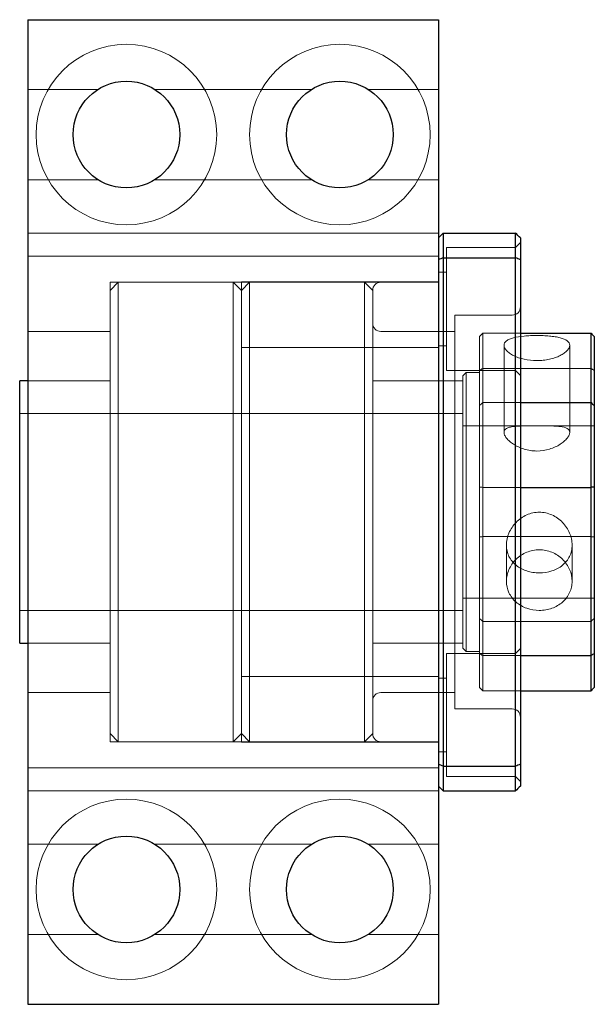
# Model space of a CAD drawing. Header units: millimetres. Extents: x 5894 to 6102, y 6811 to 7011.
# Tile 2 of 4: x 5985 to 6020, y 6811 to 6871. Entities that reach past the tile are written whole.
import ezdxf
from ezdxf.lldxf.tags import DXFTag

# ---------------------------------------------------------------- set-up
doc = ezdxf.new("R2010")
doc.units = ezdxf.units.MM
doc.layers.add('1', color=7, linetype='CONTINUOUS', true_color=0xffffff)
tags = doc.linetypes.add('DASHED', pattern=[25.72, 12.86, -12.86]).pattern_tags.tags
tags[6:7] = [DXFTag(74, 4), DXFTag(75, 0), DXFTag(340, '0'), DXFTag(46, 0.0), DXFTag(50, 0.0), DXFTag(44, 0.0), DXFTag(45, 0.0)]
tags[4:5] = [DXFTag(74, 4), DXFTag(75, 0), DXFTag(340, '0'), DXFTag(46, 0.0), DXFTag(50, 0.0), DXFTag(44, 0.0), DXFTag(45, 0.0)]

msp = doc.modelspace()

# ---------------------------------------------------------------- linework, layer by layer
at = {"layer": '1', "color": 7, "linetype": 'Continuous'}
for p, q in [((5985.935, 6870.98), (6010.935, 6870.98)), ((5985.935, 6870.98), (5985.935, 6810.98)), ((6010.935, 6870.98), (6010.935, 6810.98)), ((6011.235, 6857.98), (6015.635, 6857.98)), ((6011.235, 6857.98), (6011.235, 6856.472)), ((6015.635, 6856.472), (6015.635, 6857.98)), ((6015.935, 6857.68), (6015.935, 6856.355)), ((6011.235, 6856.472), (6015.635, 6856.472)), ((6011.235, 6856.472), (6011.235, 6825.488)), ((6015.635, 6825.488), (6015.635, 6856.472)), ((6015.935, 6856.355), (6015.935, 6825.605)), ((6015.935, 6851.877), (6020.235, 6851.877)), ((6020.235, 6847.643), (6020.235, 6851.877)), ((6020.435, 6851.672), (6020.435, 6847.478)), ((5985.935, 6848.98), (5985.435, 6848.98)), ((5985.435, 6840.98), (5985.435, 6848.98)), ((6015.935, 6847.643), (6020.235, 6847.643)), ((6020.235, 6842.477), (6020.235, 6847.643)), ((6020.435, 6847.478), (6020.435, 6842.504)), ((6015.935, 6842.477), (6020.235, 6842.477)), ((6020.235, 6832.227), (6020.235, 6842.477)), ((6020.435, 6842.504), (6020.435, 6832.354)), ((5985.435, 6832.98), (5985.435, 6840.98)), ((5985.435, 6832.98), (5985.935, 6832.98)), ((6015.935, 6832.227), (6020.235, 6832.227)), ((6020.235, 6830.082), (6020.235, 6832.227)), ((6020.435, 6832.354), (6020.435, 6830.288)), ((6015.935, 6830.082), (6020.235, 6830.082)), ((6015.935, 6825.605), (6015.935, 6824.28)), ((6011.235, 6825.488), (6011.235, 6823.98)), ((6011.235, 6825.488), (6015.635, 6825.488)), ((6015.635, 6823.98), (6015.635, 6825.488)), ((6011.235, 6823.98), (6015.635, 6823.98)), ((5985.935, 6810.98), (6010.935, 6810.98))]:
    msp.add_line(p, q, dxfattribs=at)
at = {"layer": '1', "color": 252, "linetype": 'DASHED', "lineweight": 5}
for p, q in [((5990.203, 6866.73), (5985.935, 6866.73)), ((6003.203, 6866.73), (5993.667, 6866.73)), ((6010.935, 6866.73), (6006.667, 6866.73)), ((5985.935, 6861.23), (5990.203, 6861.23)), ((5993.667, 6861.23), (6003.203, 6861.23)), ((6006.667, 6861.23), (6010.935, 6861.23)), ((5985.935, 6857.98), (6010.935, 6857.98)), ((6015.935, 6857.404), (6015.635, 6857.104)), ((6015.635, 6857.104), (6011.435, 6857.104)), ((6011.435, 6857.104), (6011.435, 6849.604)), ((5985.935, 6856.566), (6010.935, 6856.566)), ((6011.435, 6855.604), (6010.935, 6855.604)), ((6010.935, 6855.001), (5998.935, 6855.001)), ((5998.935, 6853.001), (5998.935, 6855.001)), ((5991.435, 6854.98), (5990.935, 6854.48)), ((6007.434, 6854.98), (5990.935, 6854.98)), ((5990.935, 6840.98), (5990.935, 6854.98)), ((5998.435, 6854.98), (5991.435, 6854.98)), ((5991.435, 6854.98), (5991.435, 6840.98)), ((5998.935, 6854.48), (5998.435, 6854.98)), ((5998.435, 6826.98), (5998.435, 6854.98)), ((5999.435, 6854.98), (5998.935, 6854.48)), ((6006.435, 6854.98), (5999.435, 6854.98)), ((5999.435, 6840.98), (5999.435, 6854.98)), ((6006.935, 6854.48), (6006.435, 6854.98)), ((6006.435, 6854.98), (6006.435, 6826.98)), ((6006.935, 6827.48), (6006.935, 6854.48)), ((6006.935, 6840.98), (6006.935, 6854.48)), ((6010.935, 6854.98), (6007.435, 6854.98)), ((5998.935, 6851.001), (5998.935, 6853.001)), ((6015.435, 6852.98), (6011.935, 6852.98)), ((6011.935, 6852.98), (6011.935, 6828.98)), ((5990.935, 6851.98), (5985.935, 6851.98)), ((6011.935, 6851.98), (6007.435, 6851.98)), ((6013.435, 6847.478), (6013.435, 6851.672)), ((6013.635, 6851.877), (6015.935, 6851.877)), ((6013.635, 6851.877), (6013.635, 6847.643)), ((5998.935, 6851.001), (6010.935, 6851.001)), ((5998.935, 6851.001), (5998.935, 6840.98)), ((5998.935, 6851.001), (5998.935, 6830.959)), ((6010.935, 6851.104), (6011.435, 6851.104)), ((6014.935, 6851.138), (6014.935, 6845.821)), ((6018.935, 6845.821), (6018.935, 6851.135)), ((6011.435, 6849.604), (6015.635, 6849.604)), ((6013.635, 6849.733), (6020.235, 6849.733)), ((6015.635, 6849.604), (6015.935, 6849.304)), ((6012.635, 6849.48), (6012.435, 6849.28)), ((6012.435, 6849.28), (6012.435, 6832.68)), ((6013.435, 6849.48), (6012.635, 6849.48)), ((6012.635, 6840.98), (6012.635, 6849.48)), ((5990.935, 6848.98), (5985.935, 6848.98)), ((6012.435, 6848.98), (6006.935, 6848.98)), ((6013.435, 6842.504), (6013.435, 6847.478)), ((6013.635, 6847.643), (6015.935, 6847.643)), ((6013.635, 6847.643), (6013.635, 6842.477)), ((5990.935, 6846.98), (5985.435, 6846.98)), ((5998.935, 6846.98), (5990.935, 6846.98)), ((6006.935, 6846.98), (5998.935, 6846.98)), ((6012.435, 6846.98), (6006.935, 6846.98)), ((6016.859, 6846.23), (6012.435, 6846.23)), ((6020.435, 6846.23), (6016.859, 6846.23)), ((6013.435, 6832.354), (6013.435, 6842.504)), ((6013.635, 6842.477), (6015.935, 6842.477)), ((6013.635, 6842.477), (6013.635, 6832.227)), ((5990.935, 6826.98), (5990.935, 6840.98)), ((5991.435, 6840.98), (5991.435, 6826.98)), ((5998.935, 6840.98), (5998.935, 6830.958)), ((5999.435, 6826.98), (5999.435, 6840.98)), ((6006.935, 6827.48), (6006.935, 6840.98)), ((6012.635, 6832.48), (6012.635, 6840.98)), ((6013.635, 6839.482), (6020.235, 6839.482)), ((6015.085, 6838.97), (6015.085, 6836.762)), ((6019.085, 6836.763), (6019.085, 6838.969)), ((6012.435, 6835.73), (6020.435, 6835.73)), ((5985.435, 6834.98), (5990.935, 6834.98)), ((5990.935, 6834.98), (5998.935, 6834.98)), ((5998.935, 6834.98), (6006.935, 6834.98)), ((6006.935, 6834.98), (6012.435, 6834.98)), ((6013.635, 6834.317), (6020.235, 6834.317)), ((5985.935, 6832.98), (5990.935, 6832.98)), ((6006.935, 6832.98), (6012.435, 6832.98)), ((6015.635, 6832.356), (6011.435, 6832.356)), ((6011.435, 6832.356), (6011.435, 6824.856)), ((6012.435, 6832.68), (6012.635, 6832.48)), ((6012.635, 6832.48), (6013.435, 6832.48)), ((6013.435, 6830.288), (6013.435, 6832.354)), ((6013.635, 6832.227), (6015.935, 6832.227)), ((6013.635, 6832.227), (6013.635, 6830.082)), ((6015.935, 6832.656), (6015.635, 6832.356)), ((6010.935, 6830.959), (5998.935, 6830.959)), ((5998.935, 6828.959), (5998.935, 6830.959)), ((6011.435, 6830.856), (6010.935, 6830.856)), ((5985.935, 6829.98), (5990.935, 6829.98)), ((6007.435, 6829.98), (6011.935, 6829.98)), ((6013.635, 6830.082), (6015.935, 6830.082)), ((5998.935, 6826.959), (5998.935, 6828.959)), ((6011.935, 6828.98), (6015.435, 6828.98)), ((5990.935, 6827.48), (5991.435, 6826.98)), ((5998.435, 6826.98), (5998.935, 6827.48)), ((5998.935, 6827.48), (5999.435, 6826.98)), ((6006.435, 6826.98), (6006.935, 6827.48)), ((5990.935, 6826.98), (6007.434, 6826.98)), ((5991.435, 6826.98), (5998.435, 6826.98)), ((5998.935, 6826.959), (6010.935, 6826.959)), ((5999.435, 6826.98), (6006.435, 6826.98)), ((6007.435, 6826.98), (6010.935, 6826.98)), ((6010.935, 6826.356), (6011.435, 6826.356)), ((5985.935, 6825.394), (6010.935, 6825.394)), ((6011.435, 6824.856), (6015.635, 6824.856)), ((6015.635, 6824.856), (6015.935, 6824.556)), ((5985.935, 6823.98), (6010.935, 6823.98)), ((5990.203, 6820.73), (5985.935, 6820.73)), ((6003.203, 6820.73), (5993.667, 6820.73)), ((6010.935, 6820.73), (6006.667, 6820.73)), ((5985.935, 6815.23), (5990.203, 6815.23)), ((5993.667, 6815.23), (6003.203, 6815.23)), ((6006.667, 6815.23), (6010.935, 6815.23))]:
    msp.add_line(p, q, dxfattribs=at)
at = {"layer": '1', "color": 252, "linetype": 'DASHED', "lineweight": 5, "extrusion": (0, 0, -1)}
for centre in [(-5991.935, 6863.98), (-6004.935, 6863.98), (-5991.935, 6817.98), (-6004.935, 6817.98)]:
    msp.add_circle(centre, 5.5, dxfattribs=at)
at = {"layer": '1', "color": 7, "linetype": 'Continuous'}
for centre in [(5991.935, 6863.98), (6004.935, 6863.98), (5991.935, 6817.98), (6004.935, 6817.98)]:
    msp.add_circle(centre, 3.25, dxfattribs=at)
at = {"layer": '1', "color": 252, "linetype": 'DASHED', "lineweight": 5}
for centre, start, end in [((6007.435, 6854.48), 90, 180), ((6007.435, 6827.48), 180, 270)]:
    msp.add_arc(centre, 0.5, start, end, dxfattribs=at)
at = {"layer": '1', "color": 252, "linetype": 'DASHED', "lineweight": 5, "extrusion": (0, 0, -1)}
for centre, start, end in [((-6015.435, 6853.48), 180, 270), ((-6007.435, 6852.48), 270, 0), ((-6007.435, 6829.48), 0, 90), ((-6015.435, 6828.48), 90, 180)]:
    msp.add_arc(centre, 0.5, start, end, dxfattribs=at)
at = {"layer": '1', "color": 7, "linetype": 'Continuous'}
for points in [[(6010.935, 6857.68), (6011.035, 6857.78), (6011.135, 6857.88), (6011.235, 6857.98)], [(6015.935, 6857.68), (6015.835, 6857.78), (6015.735, 6857.88), (6015.635, 6857.98)], [(6011.235, 6856.472), (6011.135, 6856.433), (6011.035, 6856.394), (6010.935, 6856.355)], [(6015.935, 6856.355), (6015.835, 6856.394), (6015.735, 6856.433), (6015.635, 6856.472)], [(6020.235, 6851.877), (6020.301, 6851.809), (6020.368, 6851.74), (6020.435, 6851.672)], [(6020.235, 6847.643), (6020.301, 6847.588), (6020.368, 6847.533), (6020.435, 6847.478)], [(6020.435, 6842.504), (6020.368, 6842.495), (6020.301, 6842.486), (6020.235, 6842.477)], [(6020.435, 6832.354), (6020.368, 6832.312), (6020.301, 6832.269), (6020.235, 6832.227)], [(6020.435, 6830.288), (6020.368, 6830.219), (6020.301, 6830.151), (6020.235, 6830.082)], [(6011.235, 6825.488), (6011.135, 6825.527), (6011.035, 6825.566), (6010.935, 6825.605)], [(6015.935, 6825.605), (6015.835, 6825.566), (6015.735, 6825.527), (6015.635, 6825.488)], [(6011.235, 6823.98), (6011.135, 6824.08), (6011.035, 6824.18), (6010.935, 6824.28)], [(6015.935, 6824.28), (6015.835, 6824.18), (6015.735, 6824.08), (6015.635, 6823.98)]]:
    msp.add_open_spline(points, degree=3, dxfattribs=at)
at = {"layer": '1', "color": 252, "linetype": 'DASHED', "lineweight": 5}
for points in [[(6010.935, 6856.355), (6011.035, 6856.394), (6011.135, 6856.433), (6011.235, 6856.472)], [(6015.635, 6856.472), (6015.735, 6856.433), (6015.835, 6856.394), (6015.935, 6856.355)], [(6013.635, 6851.877), (6013.568, 6851.809), (6013.501, 6851.74), (6013.435, 6851.672)], [(6013.435, 6849.606), (6013.501, 6849.648), (6013.568, 6849.69), (6013.635, 6849.733)], [(6020.235, 6849.733), (6020.301, 6849.69), (6020.368, 6849.648), (6020.435, 6849.606)], [(6013.635, 6847.643), (6013.568, 6847.588), (6013.501, 6847.533), (6013.435, 6847.478)], [(6013.635, 6842.477), (6013.568, 6842.486), (6013.501, 6842.495), (6013.435, 6842.504)], [(6013.435, 6839.456), (6013.501, 6839.465), (6013.568, 6839.474), (6013.635, 6839.482)], [(6020.235, 6839.482), (6020.301, 6839.474), (6020.368, 6839.465), (6020.435, 6839.456)], [(6013.435, 6834.481), (6013.501, 6834.427), (6013.568, 6834.372), (6013.635, 6834.317)], [(6020.435, 6834.481), (6020.368, 6834.427), (6020.301, 6834.372), (6020.235, 6834.317)], [(6013.635, 6832.227), (6013.568, 6832.269), (6013.501, 6832.312), (6013.435, 6832.354)], [(6013.435, 6830.288), (6013.501, 6830.219), (6013.568, 6830.151), (6013.635, 6830.082)]]:
    msp.add_open_spline(points, degree=3, dxfattribs=at)
for points, knots in [([(6016.935, 6851.736), (6017.067, 6851.736), (6017.197, 6851.734), (6017.453, 6851.723), (6017.58, 6851.714), (6017.822, 6851.692), (6017.937, 6851.677), (6018.154, 6851.642), (6018.257, 6851.621), (6018.533, 6851.548), (6018.682, 6851.485), (6018.882, 6851.331), (6018.934, 6851.239), (6018.935, 6851.089), (6018.922, 6851.036), (6018.871, 6850.929), (6018.833, 6850.875), (6018.732, 6850.766), (6018.67, 6850.712), (6018.525, 6850.609), (6018.442, 6850.559), (6018.256, 6850.465), (6018.155, 6850.423), (6017.939, 6850.347), (6017.822, 6850.313), (6017.58, 6850.259), (6017.456, 6850.238), (6017.199, 6850.21), (6017.066, 6850.202), (6016.674, 6850.202), (6016.41, 6850.232), (6016.049, 6850.313), (6015.932, 6850.346), (6015.715, 6850.422), (6015.614, 6850.465), (6015.429, 6850.558), (6015.345, 6850.608), (6015.2, 6850.712), (6015.138, 6850.765), (6014.987, 6850.928), (6014.935, 6851.037), (6014.935, 6851.189), (6014.947, 6851.237), (6014.998, 6851.326), (6015.037, 6851.369), (6015.137, 6851.446), (6015.198, 6851.481), (6015.343, 6851.544), (6015.427, 6851.572), (6015.703, 6851.645), (6015.926, 6851.68), (6016.287, 6851.714), (6016.413, 6851.723), (6016.671, 6851.734), (6016.802, 6851.736), (6016.935, 6851.736)], [0, 0, 0, 0, 0.03125, 0.03125, 0.0625, 0.0625, 0.09375, 0.09375, 0.125, 0.125, 0.1875, 0.1875, 0.25, 0.25, 0.28125, 0.28125, 0.3125, 0.3125, 0.34375, 0.34375, 0.375, 0.375, 0.40625, 0.40625, 0.4375, 0.4375, 0.46875, 0.46875, 0.5, 0.5, 0.5625, 0.5625, 0.59375, 0.59375, 0.625, 0.625, 0.65625, 0.65625, 0.6875, 0.6875, 0.75, 0.75, 0.78125, 0.78125, 0.8125, 0.8125, 0.84375, 0.84375, 0.875, 0.875, 0.9375, 0.9375, 0.96875, 0.96875, 1, 1, 1, 1]), ([(6016.935, 6846.23), (6017.068, 6846.23), (6017.199, 6846.23), (6017.456, 6846.229), (6017.584, 6846.229), (6017.826, 6846.225), (6017.94, 6846.222), (6018.156, 6846.211), (6018.258, 6846.203), (6018.531, 6846.169), (6018.68, 6846.131), (6018.83, 6846.042), (6018.87, 6846.006), (6018.922, 6845.925), (6018.935, 6845.88), (6018.935, 6845.778), (6018.921, 6845.722), (6018.87, 6845.606), (6018.831, 6845.544), (6018.73, 6845.417), (6018.668, 6845.354), (6018.523, 6845.228), (6018.44, 6845.165), (6018.256, 6845.047), (6018.156, 6844.992), (6017.941, 6844.892), (6017.824, 6844.847), (6017.464, 6844.738), (6017.198, 6844.696), (6016.804, 6844.696), (6016.671, 6844.706), (6016.412, 6844.745), (6016.286, 6844.774), (6016.045, 6844.847), (6015.928, 6844.892), (6015.713, 6844.992), (6015.613, 6845.048), (6015.428, 6845.166), (6015.346, 6845.228), (6015.201, 6845.354), (6015.139, 6845.418), (6015.038, 6845.544), (6015, 6845.605), (6014.948, 6845.722), (6014.935, 6845.778), (6014.935, 6845.93), (6014.988, 6846.012), (6015.139, 6846.101), (6015.202, 6846.126), (6015.347, 6846.165), (6015.43, 6846.18), (6015.613, 6846.203), (6015.715, 6846.211), (6015.93, 6846.222), (6016.045, 6846.225), (6016.409, 6846.231), (6016.668, 6846.23), (6016.935, 6846.23)], [0, 0, 0, 0, 0.03125, 0.03125, 0.0625, 0.0625, 0.09375, 0.09375, 0.125, 0.125, 0.1875, 0.1875, 0.21875, 0.21875, 0.25, 0.25, 0.28125, 0.28125, 0.3125, 0.3125, 0.34375, 0.34375, 0.375, 0.375, 0.40625, 0.40625, 0.4375, 0.4375, 0.5, 0.5, 0.53125, 0.53125, 0.5625, 0.5625, 0.59375, 0.59375, 0.625, 0.625, 0.65625, 0.65625, 0.6875, 0.6875, 0.71875, 0.71875, 0.75, 0.75, 0.8125, 0.8125, 0.84375, 0.84375, 0.875, 0.875, 0.90625, 0.90625, 0.9375, 0.9375, 1, 1, 1, 1]), ([(6017.085, 6840.965), (6017.218, 6840.965), (6017.349, 6840.951), (6017.606, 6840.895), (6017.734, 6840.853), (6017.976, 6840.746), (6018.09, 6840.681), (6018.306, 6840.528), (6018.408, 6840.441), (6018.681, 6840.159), (6018.83, 6839.935), (6018.98, 6839.582), (6019.02, 6839.459), (6019.072, 6839.212), (6019.085, 6839.089), (6019.085, 6838.846), (6019.071, 6838.724), (6019.02, 6838.494), (6018.981, 6838.383), (6018.88, 6838.172), (6018.818, 6838.074), (6018.673, 6837.893), (6018.59, 6837.809), (6018.406, 6837.659), (6018.306, 6837.593), (6018.091, 6837.478), (6017.974, 6837.429), (6017.614, 6837.312), (6017.348, 6837.271), (6016.954, 6837.271), (6016.821, 6837.281), (6016.562, 6837.321), (6016.436, 6837.351), (6016.195, 6837.429), (6016.078, 6837.478), (6015.863, 6837.593), (6015.763, 6837.659), (6015.578, 6837.81), (6015.496, 6837.893), (6015.351, 6838.074), (6015.289, 6838.173), (6015.188, 6838.383), (6015.15, 6838.493), (6015.098, 6838.724), (6015.085, 6838.845), (6015.085, 6839.211), (6015.138, 6839.464), (6015.289, 6839.818), (6015.352, 6839.934), (6015.497, 6840.152), (6015.58, 6840.254), (6015.763, 6840.443), (6015.865, 6840.53), (6016.08, 6840.681), (6016.195, 6840.746), (6016.559, 6840.908), (6016.818, 6840.965), (6017.085, 6840.965)], [0, 0, 0, 0, 0.03125, 0.03125, 0.0625, 0.0625, 0.09375, 0.09375, 0.125, 0.125, 0.1875, 0.1875, 0.21875, 0.21875, 0.25, 0.25, 0.28125, 0.28125, 0.3125, 0.3125, 0.34375, 0.34375, 0.375, 0.375, 0.40625, 0.40625, 0.4375, 0.4375, 0.5, 0.5, 0.53125, 0.53125, 0.5625, 0.5625, 0.59375, 0.59375, 0.625, 0.625, 0.65625, 0.65625, 0.6875, 0.6875, 0.71875, 0.71875, 0.75, 0.75, 0.8125, 0.8125, 0.84375, 0.84375, 0.875, 0.875, 0.90625, 0.90625, 0.9375, 0.9375, 1, 1, 1, 1]), ([(6017.085, 6838.679), (6017.217, 6838.679), (6017.347, 6838.666), (6017.603, 6838.615), (6017.73, 6838.577), (6017.972, 6838.477), (6018.087, 6838.417), (6018.304, 6838.274), (6018.407, 6838.192), (6018.683, 6837.923), (6018.832, 6837.708), (6019.032, 6837.251), (6019.084, 6837.004), (6019.085, 6836.642), (6019.072, 6836.52), (6019.021, 6836.286), (6018.983, 6836.173), (6018.882, 6835.956), (6018.82, 6835.852), (6018.675, 6835.661), (6018.592, 6835.572), (6018.406, 6835.409), (6018.305, 6835.337), (6018.089, 6835.212), (6017.972, 6835.158), (6017.73, 6835.072), (6017.606, 6835.04), (6017.349, 6834.996), (6017.216, 6834.984), (6016.824, 6834.984), (6016.56, 6835.029), (6016.199, 6835.157), (6016.082, 6835.211), (6015.865, 6835.337), (6015.764, 6835.409), (6015.579, 6835.569), (6015.495, 6835.66), (6015.35, 6835.851), (6015.288, 6835.953), (6015.137, 6836.279), (6015.085, 6836.516), (6015.085, 6836.882), (6015.097, 6837.003), (6015.148, 6837.243), (6015.187, 6837.363), (6015.287, 6837.593), (6015.348, 6837.703), (6015.493, 6837.912), (6015.577, 6838.012), (6015.853, 6838.28), (6016.076, 6838.427), (6016.437, 6838.576), (6016.563, 6838.614), (6016.821, 6838.666), (6016.952, 6838.679), (6017.085, 6838.679)], [0, 0, 0, 0, 0.03125, 0.03125, 0.0625, 0.0625, 0.09375, 0.09375, 0.125, 0.125, 0.1875, 0.1875, 0.25, 0.25, 0.28125, 0.28125, 0.3125, 0.3125, 0.34375, 0.34375, 0.375, 0.375, 0.40625, 0.40625, 0.4375, 0.4375, 0.46875, 0.46875, 0.5, 0.5, 0.5625, 0.5625, 0.59375, 0.59375, 0.625, 0.625, 0.65625, 0.65625, 0.6875, 0.6875, 0.75, 0.75, 0.78125, 0.78125, 0.8125, 0.8125, 0.84375, 0.84375, 0.875, 0.875, 0.9375, 0.9375, 0.96875, 0.96875, 1, 1, 1, 1])]:
    msp.add_open_spline(points, degree=3, knots=knots, dxfattribs=at)

doc.saveas('drawing.dxf')
